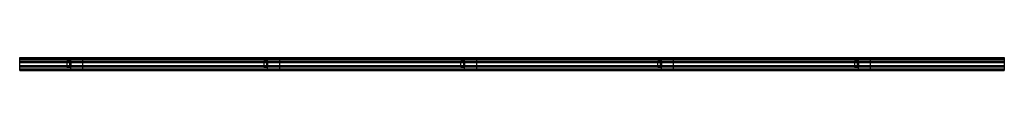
# Model space of a CAD drawing. Header units: millimetres. Extents: x 0 to 2500, y -16 to 16.
import ezdxf

# ---------------------------------------------------------------- set-up
doc = ezdxf.new("R2010")
doc.units = ezdxf.units.MM
doc.header["$LTSCALE"] = 10
doc.linetypes.add('ALLCAD_Strich', pattern=[0.2, 0.15, -0.05])
doc.layers.add('BESCH_KONT_sich_schn_grun_2d', color=10, linetype='Continuous')

msp = doc.modelspace()

# ---------------------------------------------------------------- linework, layer by layer
at = {"layer": 'BESCH_KONT_sich_schn_grun_2d', "linetype": 'ALLCAD_Strich'}
for p, q in [((0, -16.5, -33), (0, 16.5, -33)), ((0, 16.5, -33), (2500, 16.5, -33)), ((0, 14, -33), (2500, 14, -33)), ((0, 12.4, -33), (2500, 12.4, -33)), ((2500, 7, -33), (0, 7, -33)), ((0, 6, -33), (2500, 6, -33)), ((0, 5.5, -33), (0, 5.5, -33)), ((0, 5.5, -33), (0, 5.5, -33)), ((0, 5.5, -33), (0, 5.5, -33)), ((0, 5.5, -33), (0, 5.5, -33)), ((0, 5.5, -33), (0, 5.5, -33)), ((0, 5.5, -33), (0, 5.5, -33)), ((0, 5.5, -33), (0, 5.5, -33)), ((0, 5.5, -33), (0, 5.5, -33)), ((0, 5.5, -33), (0, 5.5, -33)), ((0, 5.5, -33), (2500, 5.5, -33)), ((0, 5.5, -33), (0, 5.5, -33)), ((0, 5.5, -33), (0, 5.5, -33)), ((0, 5.5, -33), (0, 5.5, -33)), ((0, 5.5, -33), (0, 5.5, -33)), ((0, 5.5, -33), (0, 5.5, -33)), ((0, 5.5, -33), (0, 5.5, -33)), ((0, 5.5, -33), (0, 5.5, -33)), ((0, 5.5, -33), (0, 5.5, -33)), ((0, 5.5, -33), (0, 5.5, -33)), ((0, 5.5, -33), (0, 5.5, -33)), ((0, 5.5, -33), (0, 5.5, -33)), ((0, 5.5, -33), (0, 5.5, -33)), ((0, 5.5, -33), (0, 5.5, -33)), ((0, 5.5, -33), (0, 5.5, -33)), ((0, 5.5, -33), (0, 5.5, -33)), ((0, 5.5, -33), (0, 5.5, -33)), ((0, 5.5, -33), (0, 5.5, -33)), ((0, 5.5, -33), (0, 5.5, -33)), ((0, 5.5, -33), (0, 5.5, -33)), ((0, 5.5, -33), (0, 5.5, -33)), ((0, 5.5, -33), (0, 5.5, -33)), ((0, 5.5, -33), (0, 5.5, -33)), ((0, 5.5, -33), (0, 5.5, -33)), ((0, 5.5, -33), (0, 5.5, -33)), ((0, 5.5, -33), (0, 5.5, -33)), ((0, 5.5, -33), (0, 5.5, -33)), ((0, 5.5, -33), (0, 5.5, -33)), ((0, 5.5, -33), (0, 5.5, -33)), ((0, 5.5, -33), (0, 5.5, -33)), ((0, 4.5, -33), (2500, 4.5, -33)), ((0, 4, -33), (2500, 4, -33)), ((119.5, 9, -33), (119.5, -9, -33)), ((129.5, 9, -33), (119.5, 9, -33)), ((126.5, 9, -33), (126.5, -9, -33)), ((129.5, 9, -33), (129.5, 14.5, -33)), ((159.5, 14.5, -33), (129.5, 14.5, -33)), ((129.5, 9, -33), (129.5, -9, -33)), ((159.5, 14.5, -33), (159.5, -14.5, -33)), ((619.5, 9, -33), (619.5, -9, -33)), ((629.5, 9, -33), (619.5, 9, -33)), ((626.5, 9, -33), (626.5, -9, -33)), ((629.5, 9, -33), (629.5, 14.5, -33)), ((659.5, 14.5, -33), (629.5, 14.5, -33)), ((629.5, 9, -33), (629.5, -9, -33)), ((659.5, 14.5, -33), (659.5, -14.5, -33)), ((1119.5, 9, -33), (1119.5, -9, -33)), ((1129.5, 9, -33), (1119.5, 9, -33)), ((1126.5, 9, -33), (1126.5, -9, -33)), ((1129.5, 9, -33), (1129.5, 14.5, -33)), ((1159.5, 14.5, -33), (1129.5, 14.5, -33)), ((1129.5, 9, -33), (1129.5, -9, -33)), ((1159.5, 14.5, -33), (1159.5, -14.5, -33)), ((1619.5, 9, -33), (1619.5, -9, -33)), ((1629.5, 9, -33), (1619.5, 9, -33)), ((1626.5, 9, -33), (1626.5, -9, -33)), ((1629.5, 9, -33), (1629.5, 14.5, -33)), ((1659.5, 14.5, -33), (1629.5, 14.5, -33)), ((1629.5, 9, -33), (1629.5, -9, -33)), ((1659.5, 14.5, -33), (1659.5, -14.5, -33)), ((2119.5, 9, -33), (2119.5, -9, -33)), ((2129.5, 9, -33), (2119.5, 9, -33)), ((2126.5, 9, -33), (2126.5, -9, -33)), ((2129.5, 9, -33), (2129.5, 14.5, -33)), ((2159.5, 14.5, -33), (2129.5, 14.5, -33)), ((2129.5, 9, -33), (2129.5, -9, -33)), ((2159.5, 14.5, -33), (2159.5, -14.5, -33)), ((2500, 16.5, -33), (2500, -16.5, -33)), ((0, -4, -33), (2500, -4, -33)), ((0, -4.5, -33), (2500, -4.5, -33)), ((0, -5.5, -33), (2500, -5.5, -33)), ((0, -6, -33), (2500, -6, -33)), ((0, -7, -33), (2500, -7, -33)), ((0, -12.4, -33), (2500, -12.4, -33)), ((0, -14, -33), (2500, -14, -33)), ((0, -16.5, -33), (2500, -16.5, -33)), ((129.5, -9, -33), (119.5, -9, -33)), ((129.5, -14.5, -33), (129.5, -9, -33)), ((159.5, -14.5, -33), (129.5, -14.5, -33)), ((629.5, -9, -33), (619.5, -9, -33)), ((629.5, -14.5, -33), (629.5, -9, -33)), ((659.5, -14.5, -33), (629.5, -14.5, -33)), ((1129.5, -9, -33), (1119.5, -9, -33)), ((1129.5, -14.5, -33), (1129.5, -9, -33)), ((1159.5, -14.5, -33), (1129.5, -14.5, -33)), ((1629.5, -9, -33), (1619.5, -9, -33)), ((1629.5, -14.5, -33), (1629.5, -9, -33)), ((1659.5, -14.5, -33), (1629.5, -14.5, -33)), ((2129.5, -9, -33), (2119.5, -9, -33)), ((2129.5, -14.5, -33), (2129.5, -9, -33)), ((2159.5, -14.5, -33), (2129.5, -14.5, -33))]:
    msp.add_line(p, q, dxfattribs=at)

doc.saveas('drawing.dxf')
